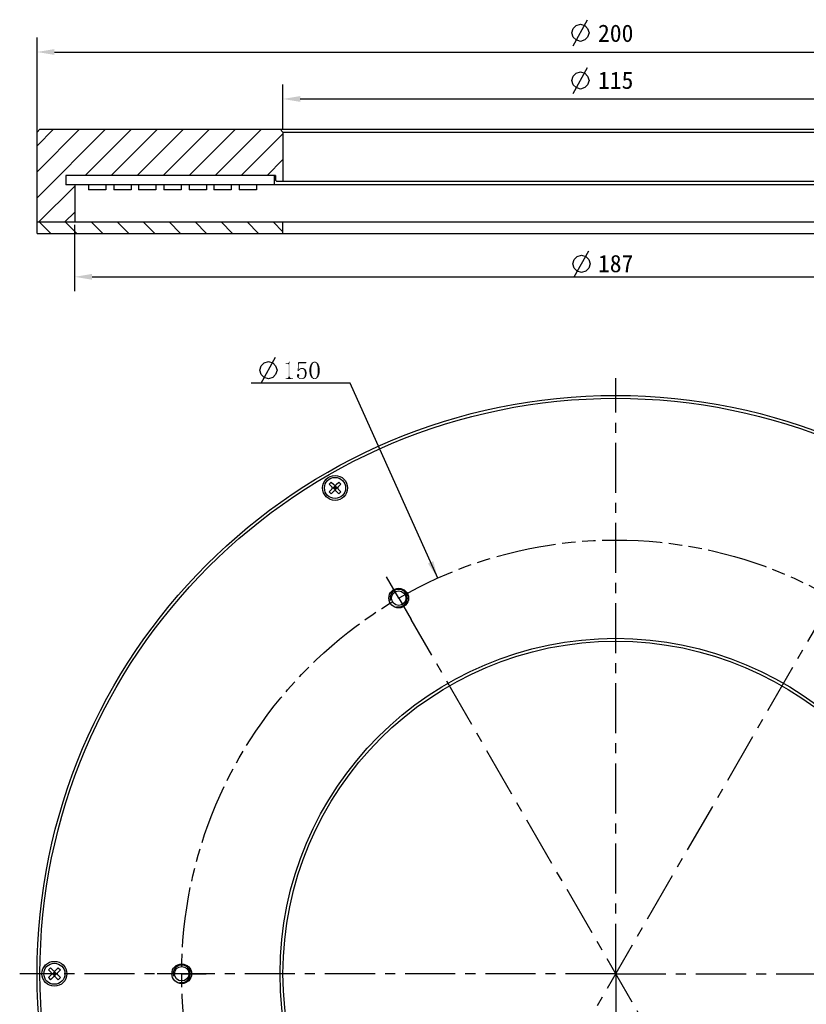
# Model space of a CAD drawing. Header units: millimetres. Extents: x 39 to 258, y -9 to 304.
# Tile 2 of 4: x 39 to 175, y 134 to 304. Entities that reach past the tile are written whole.
import ezdxf

# ---------------------------------------------------------------- set-up
doc = ezdxf.new("R2010")
doc.units = ezdxf.units.MM
doc.header["$LTSCALE"] = 23.1
doc.header["$PDMODE"] = 3
doc.header["$PDSIZE"] = 8
doc.linetypes.add('CENTER', pattern=[0.6, 0.375, -0.075, 0.075, -0.075])
doc.linetypes.add('PHANTOM', pattern=[0.8, 0.45, -0.05, 0.1, -0.05, 0.1, -0.05])
doc.layers.get('0').update_dxf_attribs({"linetype": 'CONTINUOUS'})
doc.layers.get('Defpoints').update_dxf_attribs({"linetype": 'CONTINUOUS'})
for name, color, linetype in [('00_COMPONENTS', 7, 'CONTINUOUS'), ('03_ALL_AXES', 7, 'CONTINUOUS'), ('07_ALL_HOLES', 7, 'CONTINUOUS'), ('51__DRAFT_DIMS', 7, 'CONTINUOUS')]:
    doc.layers.add(name, color=color, linetype=linetype)
doc.styles.get("Standard").update_dxf_attribs({"font": 'simfang.ttf'})
doc.dimstyles.new('DIMSTYLE_1', dxfattribs={"dimtxt": 3, "dimasz": 3, "dimexe": 2.5, "dimexo": 0.5, "dimgap": 0.75, "dimtad": 1, "dimdsep": 46, "dimtxsty": 'STANDARD', "dimblk": '_FILLED', "dimblk1": '_FILLED', "dimblk2": '_FILLED', "dimcen": 0.09, "dimclrt": 3, "dimazin": 2, "dimtp": 0.5, "dimtm": 0.5, "dimtfac": 1, "dimtofl": 0, "dimtmove": 0, "dimatfit": 3, "dimldrblk": '_FILLED', "dimfxl": 1, "dimtolj": 1, "dimarcsym": 0})
doc.dimstyles.new('DIMSTYLE_2', dxfattribs={"dimtxt": 3, "dimasz": 3, "dimexe": 2.5, "dimexo": 0.5, "dimgap": 0.75, "dimtad": 1, "dimdsep": 46, "dimtxsty": 'STANDARD', "dimblk": '_FILLED', "dimblk1": '_FILLED', "dimblk2": '_FILLED', "dimcen": 0.09, "dimclrt": 3, "dimazin": 2, "dimtp": 0.3, "dimtm": 0.3, "dimtfac": 1, "dimtofl": 0, "dimtmove": 0, "dimatfit": 3, "dimldrblk": '_FILLED', "dimfxl": 1, "dimtolj": 1, "dimarcsym": 0})
doc.dimstyles.new('DIMSTYLE_6', dxfattribs={"dimtxt": 3, "dimasz": 3, "dimexe": 2.5, "dimexo": 0.5, "dimtad": 1, "dimdsep": 46, "dimtxsty": 'STANDARD', "dimblk": '_FILLED', "dimblk1": '_FILLED', "dimblk2": '_FILLED', "dimcen": 0.09, "dimclrt": 3, "dimazin": 2, "dimtp": 0.01, "dimtm": 0.01, "dimtfac": 1, "dimtofl": 0, "dimtmove": 0, "dimatfit": 1, "dimldrblk": '_FILLED', "dimfxl": 1, "dimtolj": 1, "dimarcsym": 0})

# ---------------------------------------------------------------- blocks, each defined once
blk = doc.blocks.new('_FILLED')
at = {"color": 0, "linetype": 'ByBlock'}
blk.add_solid([(0, 0), (-1, 0.167), (-1, -0.167)], dxfattribs=at)
blk = doc.blocks.new('*D1')
at = {"layer": '51__DRAFT_DIMS', "color": 0, "lineweight": -2}
for p, q in [((42.31, 283.64), (42.31, 301)), ((242.31, 283.64), (242.31, 301)), ((45.31, 298.5), (239.31, 298.5))]:
    blk.add_line(p, q, dxfattribs=at)
at = {"layer": 'Defpoints', "color": 0}
for p in [(242.31, 298.5), (42.31, 283.14), (242.31, 283.14)]:
    blk.add_point(p, dxfattribs=at)
at = {"layer": '51__DRAFT_DIMS', "color": 0, "linetype": 'ByBlock', "lineweight": -2, "xscale": 3, "yscale": 3, "zscale": 3, "rotation": 180}
blk.add_blockref('_FILLED', (42.31, 298.5), dxfattribs=at)
at = {"layer": '51__DRAFT_DIMS', "color": 0, "linetype": 'ByBlock', "lineweight": -2, "xscale": 3, "yscale": 3, "zscale": 3}
blk.add_blockref('_FILLED', (242.31, 298.5), dxfattribs=at)
at = {"layer": '51__DRAFT_DIMS', "color": 3, "insert": (142.31, 303.25), "char_height": 3, "attachment_point": 2, "line_spacing_factor": 0.9}
blk.add_mtext('\\A1;200', dxfattribs=at)
blk = doc.blocks.new('*D2')
at = {"layer": '51__DRAFT_DIMS', "color": 0, "lineweight": -2}
for p, q in [((84.81, 285.14), (84.81, 292.88)), ((199.81, 285.14), (199.81, 292.88)), ((87.81, 290.38), (196.81, 290.38))]:
    blk.add_line(p, q, dxfattribs=at)
at = {"layer": 'Defpoints', "color": 0}
for p in [(199.81, 290.38), (84.81, 284.64), (199.81, 284.64)]:
    blk.add_point(p, dxfattribs=at)
at = {"layer": '51__DRAFT_DIMS', "color": 0, "linetype": 'ByBlock', "lineweight": -2, "xscale": 3, "yscale": 3, "zscale": 3, "rotation": 180}
blk.add_blockref('_FILLED', (84.81, 290.38), dxfattribs=at)
at = {"layer": '51__DRAFT_DIMS', "color": 0, "linetype": 'ByBlock', "lineweight": -2, "xscale": 3, "yscale": 3, "zscale": 3}
blk.add_blockref('_FILLED', (199.81, 290.38), dxfattribs=at)
at = {"layer": '51__DRAFT_DIMS', "color": 3, "insert": (142.31, 295.13), "char_height": 3, "attachment_point": 2, "line_spacing_factor": 0.9}
blk.add_mtext('\\A1;115', dxfattribs=at)
blk = doc.blocks.new('*D6')
at = {"color": 4}
for p, q in [((92.91, 241.24), (79.3, 241.24)), ((96.41, 241.24), (92.91, 241.24)), ((111.56, 207.53), (96.41, 241.24))]:
    blk.add_line(p, q, dxfattribs=at)
at = {"color": 4, "xscale": 3, "yscale": 3, "zscale": 3, "rotation": 294.2053352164}
blk.add_blockref('_FILLED', (111.56, 207.53), dxfattribs=at)
blk = doc.blocks.new('*D9')
at = {"layer": '51__DRAFT_DIMS', "color": 0, "lineweight": -2}
for p, q in [((48.81, 268.64), (48.81, 257.13)), ((235.81, 268.64), (235.81, 257.13)), ((51.81, 259.63), (232.81, 259.63))]:
    blk.add_line(p, q, dxfattribs=at)
at = {"layer": 'Defpoints', "color": 0}
for p in [(48.81, 269.14), (235.81, 269.14), (235.81, 259.63)]:
    blk.add_point(p, dxfattribs=at)
at = {"layer": '51__DRAFT_DIMS', "color": 0, "linetype": 'ByBlock', "lineweight": -2, "xscale": 3, "yscale": 3, "zscale": 3, "rotation": 180}
blk.add_blockref('_FILLED', (48.81, 259.63), dxfattribs=at)
at = {"layer": '51__DRAFT_DIMS', "color": 0, "linetype": 'ByBlock', "lineweight": -2, "xscale": 3, "yscale": 3, "zscale": 3}
blk.add_blockref('_FILLED', (235.81, 259.63), dxfattribs=at)
at = {"layer": '51__DRAFT_DIMS', "color": 3, "insert": (142.31, 261.9), "char_height": 3, "attachment_point": 5}
blk.add_mtext('\\A1;187', dxfattribs=at)

msp = doc.modelspace()

# ---------------------------------------------------------------- hatches: boundary and pattern name
h = msp.add_hatch()
h.set_pattern_fill('ANSI31', color=256)
h.set_pattern_definition([(45, (0, 15.4688), (-2.245064, 2.245064), [])])
h.paths.add_polyline_path([(48.81209, 269.14317), (48.81209, 275.54317), (47.31209, 275.54317), (47.31209, 277.14317), (83.31209, 277.14317), (83.51209, 277.14317), (83.51209, 276.34317), (83.71209, 276.14317), (84.81209, 276.14317), (84.81209, 284.64317), (84.31209, 285.14317), (42.81209, 285.14317), (42.31209, 284.64317), (42.31209, 269.14317)])
h.paths.add_polyline_path([(242.31209, 269.14317), (242.31209, 284.64317), (241.81209, 285.14317), (200.31209, 285.14317), (199.81209, 284.64317), (199.81209, 276.14317), (200.91209, 276.14317), (201.11209, 276.34317), (201.11209, 277.14317), (201.31209, 277.14317), (237.31209, 277.14317), (237.31209, 275.54317), (235.81209, 275.54317), (235.81209, 269.14317)])
h = msp.add_hatch()
h.set_pattern_fill('ANSI31', color=256, angle=90)
h.set_pattern_definition([(135, (0, 15.4688), (-2.245064, -2.245064), [])])
h.paths.add_polyline_path([(84.81209, 267.14317), (84.81209, 269.14317), (48.81209, 269.14317), (42.31209, 269.14317), (42.31209, 267.14317)])
h.paths.add_polyline_path([(242.31209, 269.14317), (235.81209, 269.14317), (199.81209, 269.14317), (199.81209, 267.14317), (242.31209, 267.14317)])

# ---------------------------------------------------------------- linework, layer by layer
at = {"color": 3}
for p, q in [((134.9685, 299.58772), (137.4685, 304.0877)), ((134.9685, 291.34525), (137.4685, 295.84523)), ((81.048, 241.23774), (83.548, 245.73772))]:
    msp.add_line(p, q, dxfattribs=at)
for points in [[(134.71851, 301.83771), (134.9685, 302.58771), (135.4685, 303.08771), (136.21851, 303.3377), (136.9685, 303.08771), (137.4685, 302.58771), (137.7185, 301.83771), (137.4685, 301.08771), (136.9685, 300.58771), (136.21851, 300.33772), (135.4685, 300.58771), (134.9685, 301.08771), (134.71851, 301.83771)], [(134.71851, 293.59524), (134.9685, 294.34523), (135.4685, 294.84524), (136.21851, 295.09523), (136.9685, 294.84524), (137.4685, 294.34523), (137.7185, 293.59524), (137.4685, 292.84524), (136.9685, 292.34524), (136.21851, 292.09525), (135.4685, 292.34524), (134.9685, 292.84524), (134.71851, 293.59524)], [(80.79801, 243.48773), (81.048, 244.23772), (81.548, 244.73773), (82.29801, 244.98772), (83.048, 244.73773), (83.548, 244.23772), (83.798, 243.48773), (83.548, 242.73773), (83.048, 242.23772), (82.29801, 241.98773), (81.548, 242.23772), (81.048, 242.73773), (80.79801, 243.48773)]]:
    msp.add_lwpolyline(points, dxfattribs=at)
for points in [[(85.26675, 244.58929), (85.61832, 244.70648), (85.68863, 244.72991)], [(85.57144, 244.58929), (85.26675, 244.58929), (85.68863, 244.72991)], [(85.52457, 244.70648), (85.61832, 244.70648), (85.26675, 244.58929)], [(85.43082, 244.70648), (85.52457, 244.70648), (85.26675, 244.58929)], [(85.43082, 244.70648), (85.26675, 244.58929), (85.26675, 244.70648)], [(85.57144, 244.58929), (85.75894, 244.75335), (85.82925, 244.80023)], [(85.66519, 244.58929), (85.57144, 244.58929), (85.82925, 244.80023)], [(85.57144, 244.58929), (85.68863, 244.72991), (85.75894, 244.75335)], [(85.66519, 244.58929), (85.82925, 244.80023), (86.01675, 244.96429)], [(85.71207, 244.54241), (85.66519, 244.58929), (86.01675, 244.96429)], [(85.7355, 244.49554), (85.71207, 244.54241), (86.01675, 244.96429)], [(85.75894, 244.44866), (85.7355, 244.49554), (86.01675, 244.96429)], [(85.75894, 242.36273), (85.75894, 244.44866), (86.01675, 244.96429)], [(85.75894, 242.36273), (86.01675, 244.96429), (86.01675, 242.36273)], [(85.82925, 244.80023), (85.87613, 244.8471), (86.01675, 244.96429)], [(85.87613, 244.8471), (85.923, 244.91741), (86.01675, 244.96429)], [(86.01675, 244.96429), (85.923, 244.91741), (85.94644, 244.96429)], [(87.56363, 244.6596), (87.35269, 243.3471), (87.44644, 244.91741)], [(87.56363, 244.6596), (87.49332, 243.5346), (87.35269, 243.3471)], [(87.49332, 243.5346), (87.63394, 243.51116), (87.35269, 243.3471)], [(87.63394, 243.51116), (87.56363, 243.44085), (87.35269, 243.3471)], [(87.44644, 244.91741), (88.85269, 244.91741), (87.56363, 244.6596)], [(87.77457, 243.62835), (87.70425, 243.58148), (87.49332, 243.5346)], [(87.77457, 243.62835), (87.49332, 243.5346), (87.56363, 243.62835)], [(87.49332, 243.5346), (87.70425, 243.58148), (87.63394, 243.51116)], [(87.56363, 244.6596), (88.85269, 244.91741), (88.80582, 244.6596)], [(88.00894, 243.69866), (87.56363, 243.62835), (87.65738, 243.7221)], [(88.00894, 243.69866), (87.91519, 243.67523), (87.56363, 243.62835)], [(87.91519, 243.67523), (87.84488, 243.65179), (87.56363, 243.62835)], [(87.56363, 243.62835), (87.84488, 243.65179), (87.77457, 243.62835)], [(87.65738, 243.7221), (87.75113, 243.76898), (88.45425, 243.81585)], [(87.65738, 243.7221), (88.45425, 243.81585), (88.57144, 243.7221)], [(87.65738, 243.7221), (88.57144, 243.7221), (88.00894, 243.69866)], [(88.45425, 243.81585), (87.75113, 243.76898), (87.82144, 243.81585)], [(88.14957, 243.86273), (88.31363, 243.86273), (87.82144, 243.81585)], [(88.14957, 243.86273), (87.82144, 243.81585), (87.9855, 243.86273)], [(87.82144, 243.81585), (88.31363, 243.86273), (88.45425, 243.81585)], [(88.10269, 243.69866), (88.00894, 243.69866), (88.57144, 243.7221)], [(88.21988, 243.67523), (88.10269, 243.69866), (88.57144, 243.7221)], [(88.31363, 243.65179), (88.21988, 243.67523), (88.57144, 243.7221)], [(88.31363, 243.65179), (88.57144, 243.7221), (88.68863, 243.62835)], [(88.68863, 243.62835), (88.40738, 243.58148), (88.31363, 243.65179)], [(88.47769, 243.48773), (88.40738, 243.58148), (88.68863, 243.62835)], [(88.47769, 243.48773), (88.68863, 243.62835), (88.78238, 243.48773)], [(88.78238, 243.48773), (88.52457, 243.37054), (88.47769, 243.48773)], [(88.52457, 243.37054), (88.78238, 243.48773), (88.85269, 243.32366)], [(89.39175, 243.76898), (89.41519, 243.93304), (89.74332, 244.00335)], [(89.39175, 243.76898), (89.74332, 244.00335), (89.71988, 243.74554)], [(89.71988, 243.74554), (89.39175, 243.62835), (89.39175, 243.76898)], [(89.39175, 243.46429), (89.39175, 243.62835), (89.71988, 243.74554)], [(89.39175, 243.46429), (89.71988, 243.74554), (89.71988, 243.46429)], [(89.71988, 243.46429), (89.39175, 243.27679), (89.39175, 243.46429)], [(89.39175, 243.27679), (89.71988, 243.46429), (89.71988, 243.1596)], [(89.74332, 244.00335), (89.41519, 243.93304), (89.43863, 244.07367)], [(89.43863, 244.07367), (89.4855, 244.19085), (89.79019, 244.23773)], [(89.43863, 244.07367), (89.79019, 244.23773), (89.74332, 244.00335)], [(89.79019, 244.23773), (89.4855, 244.19085), (89.53238, 244.30804)], [(89.53238, 244.30804), (89.57925, 244.42523), (89.88394, 244.44867)], [(89.53238, 244.30804), (89.88394, 244.44867), (89.79019, 244.23773)], [(89.90738, 244.54242), (89.88394, 244.44867), (89.57925, 244.42523)], [(89.90738, 244.54242), (89.57925, 244.42523), (89.62613, 244.54242)], [(89.95425, 244.61273), (89.62613, 244.54242), (89.69644, 244.63616)], [(89.62613, 244.54242), (89.95425, 244.61273), (89.90738, 244.54242)], [(90.048, 244.72992), (90.00113, 244.68304), (89.69644, 244.63616)], [(90.048, 244.72992), (89.69644, 244.63616), (89.76675, 244.72992)], [(89.69644, 244.63616), (90.00113, 244.68304), (89.95425, 244.61273)], [(90.16519, 244.80023), (90.11832, 244.75335), (89.76675, 244.72992)], [(90.16519, 244.80023), (89.76675, 244.72992), (89.83707, 244.80023)], [(89.76675, 244.72992), (90.11832, 244.75335), (90.048, 244.72992)], [(90.63394, 244.8471), (90.28238, 244.82366), (89.83707, 244.80023)], [(90.63394, 244.8471), (89.83707, 244.80023), (89.90738, 244.8471)], [(90.16519, 244.80023), (89.83707, 244.80023), (90.28238, 244.82366)], [(90.54019, 244.89398), (89.90738, 244.8471), (90.00113, 244.89398)], [(89.90738, 244.8471), (90.54019, 244.89398), (90.63394, 244.8471)], [(90.00113, 244.89398), (90.09488, 244.91741), (90.46988, 244.94085)], [(90.00113, 244.89398), (90.46988, 244.94085), (90.54019, 244.89398)], [(90.37613, 244.94085), (90.46988, 244.94085), (90.09488, 244.91741)], [(90.37613, 244.94085), (90.09488, 244.91741), (90.18863, 244.94085)], [(90.16519, 244.80023), (90.28238, 244.82366), (90.21207, 244.80023)], [(90.18863, 244.94085), (90.28238, 244.96429), (90.37613, 244.94085)], [(90.35269, 244.80023), (90.28238, 244.82366), (90.63394, 244.8471)], [(90.39957, 244.80023), (90.35269, 244.80023), (90.63394, 244.8471)], [(90.39957, 244.80023), (90.63394, 244.8471), (90.70425, 244.80023)], [(90.70425, 244.80023), (90.46988, 244.75335), (90.39957, 244.80023)], [(90.51675, 244.72992), (90.46988, 244.75335), (90.70425, 244.80023)], [(90.51675, 244.72992), (90.70425, 244.80023), (90.77457, 244.72992)], [(90.77457, 244.72992), (90.56363, 244.68304), (90.51675, 244.72992)], [(90.56363, 244.68304), (90.77457, 244.72992), (90.84488, 244.6596)], [(90.84488, 244.6596), (90.6105, 244.61273), (90.56363, 244.68304)], [(90.6105, 244.61273), (90.84488, 244.6596), (90.91519, 244.56585)], [(90.91519, 244.56585), (90.65738, 244.54242), (90.6105, 244.61273)], [(90.68082, 244.44867), (90.65738, 244.54242), (90.91519, 244.56585)], [(90.68082, 244.44867), (90.91519, 244.56585), (90.96207, 244.44867)], [(90.96207, 244.44867), (90.75113, 244.23773), (90.68082, 244.44867)], [(90.96207, 244.44867), (91.00894, 244.33148), (90.75113, 244.23773)], [(90.75113, 244.23773), (91.00894, 244.33148), (91.05582, 244.21429)], [(91.05582, 244.21429), (90.798, 244.00335), (90.75113, 244.23773)], [(91.05582, 244.21429), (91.10269, 244.07367), (90.798, 244.00335)], [(90.798, 244.00335), (91.10269, 244.07367), (91.12613, 243.93304)], [(91.12613, 243.93304), (90.82144, 243.74554), (90.798, 244.00335)], [(91.12613, 243.93304), (91.14957, 243.79241), (90.82144, 243.74554)], [(90.82144, 243.74554), (91.14957, 243.79241), (91.14957, 243.62835)], [(91.14957, 243.62835), (90.82144, 243.46429), (90.82144, 243.74554)], [(90.82144, 243.46429), (91.14957, 243.62835), (91.14957, 243.46429)], [(91.14957, 243.46429), (91.14957, 243.27679), (90.82144, 243.1596)], [(91.14957, 243.46429), (90.82144, 243.1596), (90.82144, 243.46429)], [(86.34488, 242.08148), (86.53238, 242.08148), (85.26675, 241.98773)], [(86.27457, 242.08148), (86.34488, 242.08148), (85.26675, 241.98773)], [(85.50113, 242.08148), (86.27457, 242.08148), (85.26675, 241.98773)], [(85.43082, 242.08148), (85.50113, 242.08148), (85.26675, 241.98773)], [(85.43082, 242.08148), (85.26675, 241.98773), (85.26675, 242.08148)], [(85.26675, 241.98773), (86.53238, 242.08148), (86.53238, 241.98773)], [(86.20425, 242.10491), (85.50113, 242.08148), (85.57144, 242.10491)], [(85.50113, 242.08148), (86.20425, 242.10491), (86.27457, 242.08148)], [(86.15738, 242.12835), (85.57144, 242.10491), (85.61832, 242.12835)], [(85.57144, 242.10491), (86.15738, 242.12835), (86.20425, 242.10491)], [(86.1105, 242.15179), (85.61832, 242.12835), (85.66519, 242.15179)], [(85.61832, 242.12835), (86.1105, 242.15179), (86.15738, 242.12835)], [(86.06363, 242.19866), (85.66519, 242.15179), (85.71207, 242.19866)], [(85.66519, 242.15179), (86.06363, 242.19866), (86.1105, 242.15179)], [(86.04019, 242.24554), (85.71207, 242.19866), (85.7355, 242.24554)], [(85.71207, 242.19866), (86.04019, 242.24554), (86.06363, 242.19866)], [(86.01675, 242.36273), (85.7355, 242.29241), (85.75894, 242.36273)], [(85.7355, 242.29241), (86.01675, 242.36273), (86.04019, 242.29241)], [(86.04019, 242.29241), (85.7355, 242.24554), (85.7355, 242.29241)], [(85.7355, 242.24554), (86.04019, 242.29241), (86.04019, 242.24554)], [(87.6105, 242.69085), (87.2355, 242.66741), (87.28238, 242.73773)], [(87.2355, 242.66741), (87.6105, 242.69085), (87.63394, 242.62054)], [(87.63394, 242.62054), (87.2355, 242.55023), (87.2355, 242.66741)], [(87.2355, 242.55023), (87.63394, 242.62054), (87.6105, 242.52679)], [(87.6105, 242.52679), (87.2355, 242.43304), (87.2355, 242.55023)], [(87.6105, 242.52679), (87.56363, 242.45648), (87.2355, 242.43304)], [(87.2355, 242.43304), (87.56363, 242.45648), (87.54019, 242.4096)], [(87.54019, 242.4096), (87.28238, 242.31585), (87.2355, 242.43304)], [(87.56363, 242.7846), (87.58707, 242.76116), (87.28238, 242.73773)], [(87.56363, 242.7846), (87.28238, 242.73773), (87.32925, 242.7846)], [(87.28238, 242.73773), (87.58707, 242.76116), (87.6105, 242.69085)], [(87.54019, 242.4096), (87.51675, 242.33929), (87.28238, 242.31585)], [(87.28238, 242.31585), (87.51675, 242.33929), (87.54019, 242.26898)], [(87.54019, 242.26898), (87.37613, 242.2221), (87.28238, 242.31585)], [(87.49332, 242.80804), (87.54019, 242.80804), (87.32925, 242.7846)], [(87.44644, 242.80804), (87.49332, 242.80804), (87.32925, 242.7846)], [(87.39957, 242.80804), (87.44644, 242.80804), (87.32925, 242.7846)], [(87.39957, 242.80804), (87.32925, 242.7846), (87.35269, 242.80804)], [(87.32925, 242.7846), (87.54019, 242.80804), (87.56363, 242.7846)], [(87.35269, 243.3471), (87.56363, 243.44085), (87.51675, 243.3471)], [(87.37613, 242.2221), (87.54019, 242.26898), (87.56363, 242.2221)], [(87.56363, 242.2221), (87.46988, 242.12835), (87.37613, 242.2221)], [(87.56363, 242.2221), (87.6105, 242.17523), (87.46988, 242.12835)], [(87.46988, 242.12835), (87.6105, 242.17523), (87.68082, 242.12835)], [(87.68082, 242.12835), (87.58707, 242.0346), (87.46988, 242.12835)], [(87.68082, 242.12835), (87.86832, 242.08148), (87.58707, 242.0346)], [(87.86832, 242.08148), (88.03238, 242.05804), (87.58707, 242.0346)], [(88.03238, 242.05804), (88.50113, 242.05804), (87.58707, 242.0346)], [(87.58707, 242.0346), (88.50113, 242.05804), (88.40738, 242.01116)], [(88.40738, 242.01116), (87.72769, 241.98773), (87.58707, 242.0346)], [(87.86832, 241.98773), (87.72769, 241.98773), (88.40738, 242.01116)], [(88.24332, 241.98773), (87.86832, 241.98773), (88.40738, 242.01116)], [(88.24332, 241.98773), (88.03238, 241.96429), (87.86832, 241.98773)], [(88.03238, 242.05804), (88.173, 242.08148), (88.57144, 242.10491)], [(88.03238, 242.05804), (88.57144, 242.10491), (88.50113, 242.05804)], [(88.03238, 241.96429), (88.24332, 241.98773), (88.12613, 241.96429)], [(88.57144, 242.10491), (88.173, 242.08148), (88.29019, 242.12835)], [(88.24332, 241.98773), (88.40738, 242.01116), (88.33707, 241.98773)], [(88.61832, 242.15179), (88.29019, 242.12835), (88.38394, 242.19866)], [(88.29019, 242.12835), (88.61832, 242.15179), (88.57144, 242.10491)], [(88.68863, 242.2221), (88.38394, 242.19866), (88.45425, 242.29241)], [(88.38394, 242.19866), (88.68863, 242.2221), (88.61832, 242.15179)], [(88.78238, 242.36273), (88.45425, 242.29241), (88.52457, 242.4096)], [(88.45425, 242.29241), (88.78238, 242.36273), (88.68863, 242.2221)], [(88.85269, 243.32366), (88.57144, 243.22991), (88.52457, 243.37054)], [(88.85269, 242.55023), (88.52457, 242.4096), (88.57144, 242.55023)], [(88.52457, 242.4096), (88.85269, 242.55023), (88.78238, 242.36273)], [(88.57144, 243.22991), (88.85269, 243.32366), (88.87613, 243.1596)], [(88.87613, 243.1596), (88.59488, 243.08929), (88.57144, 243.22991)], [(88.87613, 242.73773), (88.57144, 242.55023), (88.59488, 242.73773)], [(88.57144, 242.55023), (88.87613, 242.73773), (88.85269, 242.55023)], [(88.59488, 243.08929), (88.87613, 243.1596), (88.89957, 242.94866)], [(88.89957, 242.94866), (88.61832, 242.92523), (88.59488, 243.08929)], [(88.59488, 242.73773), (88.61832, 242.92523), (88.89957, 242.94866)], [(88.59488, 242.73773), (88.89957, 242.94866), (88.87613, 242.73773)], [(89.71988, 243.1596), (89.39175, 243.11273), (89.39175, 243.27679)], [(89.41519, 242.9721), (89.39175, 243.11273), (89.71988, 243.1596)], [(89.41519, 242.9721), (89.71988, 243.1596), (89.74332, 242.87835)], [(89.74332, 242.87835), (89.43863, 242.80804), (89.41519, 242.9721)], [(89.4855, 242.69085), (89.43863, 242.80804), (89.74332, 242.87835)], [(89.4855, 242.69085), (89.74332, 242.87835), (89.79019, 242.64398)], [(89.79019, 242.64398), (89.53238, 242.55023), (89.4855, 242.69085)], [(89.57925, 242.43304), (89.53238, 242.55023), (89.79019, 242.64398)], [(89.57925, 242.43304), (89.79019, 242.64398), (89.88394, 242.43304)], [(89.88394, 242.43304), (89.64957, 242.33929), (89.57925, 242.43304)], [(89.88394, 242.43304), (89.90738, 242.36273), (89.64957, 242.33929)], [(89.64957, 242.33929), (89.90738, 242.36273), (89.95425, 242.29242)], [(89.95425, 242.29242), (89.69644, 242.24554), (89.64957, 242.33929)], [(89.69644, 242.24554), (89.95425, 242.29242), (90.00113, 242.2221)], [(90.00113, 242.2221), (89.76675, 242.17523), (89.69644, 242.24554)], [(89.76675, 242.17523), (90.00113, 242.2221), (90.048, 242.17523)], [(90.048, 242.17523), (89.8605, 242.10492), (89.76675, 242.17523)], [(90.048, 242.17523), (90.11832, 242.12835), (89.8605, 242.10492)], [(89.8605, 242.10492), (90.11832, 242.12835), (90.16519, 242.10492)], [(90.16519, 242.10492), (89.93082, 242.0346), (89.8605, 242.10492)], [(90.16519, 242.10492), (90.21207, 242.08148), (89.93082, 242.0346)], [(89.93082, 242.0346), (90.32925, 242.08148), (90.70425, 242.10492)], [(89.93082, 242.0346), (90.70425, 242.10492), (90.63394, 242.0346)], [(90.28238, 242.08148), (90.32925, 242.08148), (89.93082, 242.0346)], [(90.21207, 242.08148), (90.28238, 242.08148), (89.93082, 242.0346)], [(90.63394, 242.0346), (90.00113, 241.98773), (89.93082, 242.0346)], [(90.09488, 241.98773), (90.00113, 241.98773), (90.63394, 242.0346)], [(90.46988, 241.98773), (90.09488, 241.98773), (90.63394, 242.0346)], [(90.46988, 241.98773), (90.18863, 241.96429), (90.09488, 241.98773)], [(90.28238, 241.96429), (90.18863, 241.96429), (90.46988, 241.98773)], [(90.28238, 241.96429), (90.46988, 241.98773), (90.37613, 241.96429)], [(90.70425, 242.10492), (90.32925, 242.08148), (90.39957, 242.10492)], [(90.39957, 242.10492), (90.44644, 242.12835), (90.77457, 242.17523)], [(90.39957, 242.10492), (90.77457, 242.17523), (90.70425, 242.10492)], [(90.77457, 242.17523), (90.44644, 242.12835), (90.51675, 242.17523)], [(90.46988, 241.98773), (90.63394, 242.0346), (90.54019, 241.98773)], [(90.51675, 242.17523), (90.56363, 242.2221), (90.84488, 242.24554)], [(90.51675, 242.17523), (90.84488, 242.24554), (90.77457, 242.17523)], [(90.84488, 242.24554), (90.56363, 242.2221), (90.6105, 242.29242)], [(90.91519, 242.33929), (90.6105, 242.29242), (90.63394, 242.36273)], [(90.6105, 242.29242), (90.91519, 242.33929), (90.84488, 242.24554)], [(90.63394, 242.36273), (90.68082, 242.43304), (90.96207, 242.45648)], [(90.63394, 242.36273), (90.96207, 242.45648), (90.91519, 242.33929)], [(91.00894, 242.57366), (90.68082, 242.43304), (90.75113, 242.64398)], [(91.00894, 242.57366), (90.96207, 242.45648), (90.68082, 242.43304)], [(91.10269, 242.83148), (90.75113, 242.64398), (90.798, 242.87835)], [(91.10269, 242.83148), (91.05582, 242.69085), (90.75113, 242.64398)], [(90.75113, 242.64398), (91.05582, 242.69085), (91.00894, 242.57366)], [(91.14957, 243.11273), (90.798, 242.87835), (90.82144, 243.1596)], [(91.14957, 243.11273), (91.12613, 242.9721), (90.798, 242.87835)], [(90.798, 242.87835), (91.12613, 242.9721), (91.10269, 242.83148)], [(90.82144, 243.1596), (91.14957, 243.27679), (91.14957, 243.11273)]]:
    msp.add_solid(points, dxfattribs=at)
at = {"layer": '00_COMPONENTS', "color": 7}
for p, q in [((42.81209, 285.14317), (42.31209, 284.64317)), ((42.31209, 267.14317), (42.31209, 284.64317)), ((42.81209, 285.14317), (241.81209, 285.14317)), ((84.81209, 284.64317), (84.31209, 285.14317)), ((84.81209, 284.64317), (84.81209, 276.14317)), ((84.81209, 284.64317), (199.81209, 284.64317)), ((47.31209, 277.14317), (47.31209, 275.54317)), ((83.51209, 277.14317), (47.31209, 277.14317)), ((83.31209, 277.14317), (83.31209, 275.54317)), ((83.51209, 277.14317), (83.51209, 276.34317)), ((83.71209, 276.14317), (83.51209, 276.34317)), ((83.71209, 276.14317), (200.91209, 276.14317)), ((237.31209, 275.54317), (47.31209, 275.54317)), ((48.81209, 275.54317), (48.81209, 269.14317)), ((51.19676, 275.54317), (51.19676, 274.66837)), ((54.19998, 274.66837), (51.19676, 274.66837)), ((51.2028, 275.54317), (51.2028, 274.66837)), ((54.19998, 275.54317), (54.19998, 274.66837)), ((55.58026, 275.54317), (55.58026, 274.66837)), ((58.58348, 274.66837), (55.58026, 274.66837)), ((55.5863, 275.54317), (55.5863, 274.66837)), ((58.58348, 275.54317), (58.58348, 274.66837)), ((59.84005, 275.54317), (59.84005, 274.66837)), ((62.84327, 274.66837), (59.84005, 274.66837)), ((59.84609, 275.54317), (59.84609, 274.66837)), ((62.84327, 275.54317), (62.84327, 274.66837)), ((64.22355, 275.54317), (64.22355, 274.66837)), ((67.22677, 274.66837), (64.22355, 274.66837)), ((64.22959, 275.54317), (64.22959, 274.66837)), ((67.22677, 275.54317), (67.22677, 274.66837)), ((68.60705, 275.54317), (68.60705, 274.66837)), ((71.61026, 274.66837), (68.60705, 274.66837)), ((68.61308, 275.54317), (68.61308, 274.66837)), ((71.61026, 275.54317), (71.61026, 274.66837)), ((72.86684, 275.54317), (72.86684, 274.66837)), ((75.87006, 274.66837), (72.86684, 274.66837)), ((72.87288, 275.54317), (72.87288, 274.66837)), ((75.87006, 275.54317), (75.87006, 274.66837)), ((77.25034, 275.54317), (77.25034, 274.66837)), ((80.25355, 274.66837), (77.25034, 274.66837)), ((77.25637, 275.54317), (77.25637, 274.66837)), ((80.25355, 275.54317), (80.25355, 274.66837)), ((134.44137, 275.54317), (134.44137, 275.52317)), ((134.49901, 275.52317), (134.49901, 275.54317)), ((42.31209, 269.14317), (242.31209, 269.14317)), ((84.81209, 267.14317), (84.81209, 269.14317)), ((42.31209, 267.14317), (242.31209, 267.14317)), ((93.14034, 224.1503), (92.78679, 223.79675)), ((92.78679, 223.79675), (93.24641, 223.33713)), ((93.14034, 224.1503), (93.59996, 223.69069)), ((93.33428, 223.125), (94.28991, 223.125)), ((93.81209, 223.47855), (93.45854, 223.125)), ((93.45854, 223.125), (93.81209, 222.77145)), ((93.63532, 222.94822), (93.98887, 223.30178)), ((93.63532, 223.30178), (93.98887, 222.94822)), ((93.81209, 222.64718), (93.81209, 223.60282)), ((93.81209, 223.47855), (94.16565, 223.125)), ((94.16565, 223.125), (93.81209, 222.77145)), ((94.02423, 223.69069), (94.48385, 224.1503)), ((94.37778, 223.33713), (94.8374, 223.79675)), ((94.48385, 224.1503), (94.8374, 223.79675)), ((92.78679, 222.45325), (93.24641, 222.91287)), ((92.78679, 222.45325), (93.14034, 222.0997)), ((93.14034, 222.0997), (93.59996, 222.55931)), ((94.02423, 222.55931), (94.48385, 222.0997)), ((94.37778, 222.91287), (94.8374, 222.45325)), ((94.8374, 222.45325), (94.48385, 222.0997)), ((44.64034, 140.14584), (44.28679, 139.79229)), ((44.28679, 139.79229), (44.74641, 139.33267)), ((44.64034, 140.14584), (45.09996, 139.68622)), ((45.52423, 139.68622), (45.98385, 140.14584)), ((45.87778, 139.33267), (46.3374, 139.79229)), ((45.98385, 140.14584), (46.3374, 139.79229)), ((44.28679, 138.44878), (44.74641, 138.9084)), ((44.28679, 138.44878), (44.64034, 138.09523)), ((44.64034, 138.09523), (45.09996, 138.55485)), ((44.83428, 139.12054), (45.78991, 139.12054)), ((45.31209, 139.47409), (44.95854, 139.12054)), ((44.95854, 139.12054), (45.31209, 138.76698)), ((45.13532, 138.94376), (45.48887, 139.29731)), ((45.13532, 139.29731), (45.48887, 138.94376)), ((45.31209, 138.64272), (45.31209, 139.59835)), ((45.31209, 139.47409), (45.66565, 139.12054)), ((45.66565, 139.12054), (45.31209, 138.76698)), ((45.52423, 138.55485), (45.98385, 138.09523)), ((45.87778, 138.9084), (46.3374, 138.44878)), ((46.3374, 138.44878), (45.98385, 138.09523))]:
    msp.add_line(p, q, dxfattribs=at)
for centre, radius in [((142.31209, 139.12054), 100), ((142.31209, 139.12054), 99.5), ((93.81209, 223.125), 2.15), ((93.81209, 223.125), 1.825), ((104.81209, 204.07244), 1.7), ((104.81209, 204.07244), 1.25), ((142.31209, 139.12054), 58), ((142.31209, 139.12054), 57.5), ((45.31209, 139.12054), 2.15), ((45.31209, 139.12054), 1.825), ((67.31209, 139.12054), 1.7), ((67.31209, 139.12054), 1.25)]:
    msp.add_circle(centre, radius, dxfattribs=at)
for centre, start, end in [((93.03428, 223.125), 315, 45), ((93.81209, 223.90282), 225, 315), ((94.58991, 223.125), 135, 225), ((93.81209, 222.34718), 45, 135), ((45.31209, 139.89835), 225, 315), ((44.53428, 139.12054), 315, 45), ((45.31209, 138.34272), 45, 135), ((46.08991, 139.12054), 135, 225)]:
    msp.add_arc(centre, 0.3, start, end, dxfattribs=at)
at = {"layer": '00_COMPONENTS', "color": 4}
for centre in [(104.81209, 204.07244), (67.31209, 139.12054)]:
    msp.add_arc(centre, 1.5, 255, 195, dxfattribs=at)
at = {"layer": '03_ALL_AXES', "color": 1, "linetype": 'CENTER'}
for q in [(142.31209, 242.12054), (39.31209, 139.12054), (142.31209, 36.12054), (245.31209, 139.12054)]:
    msp.add_line((142.31209, 139.12054), q, dxfattribs=at)
at = {"layer": '07_ALL_HOLES', "color": 1, "linetype": 'CENTER'}
for p, q in [((104.81209, 204.07244), (102.68709, 207.75305)), ((104.81209, 204.07244), (106.93709, 200.39183)), ((179.81209, 204.07244), (104.81553, 74.17459)), ((179.81209, 74.16863), (106.93709, 200.39183)), ((67.31209, 139.12054), (63.06209, 139.12054)), ((67.31209, 139.12054), (71.56209, 139.12054))]:
    msp.add_line(p, q, dxfattribs=at)
at = {"layer": '07_ALL_HOLES', "color": 1, "linetype": 'PHANTOM'}
msp.add_circle((142.31209, 139.12054), 75, dxfattribs=at)
at = {"layer": '51__DRAFT_DIMS', "color": 3}
msp.add_line((135.14206, 259.62813), (137.64206, 264.12813), dxfattribs=at)
msp.add_lwpolyline([(134.89206, 261.87811), (135.14206, 262.62811), (135.64206, 263.12812), (136.39205, 263.37811), (137.14206, 263.12812), (137.64206, 262.62811), (137.89206, 261.87811), (137.64206, 261.12812), (137.14206, 260.62811), (136.39205, 260.37812), (135.64206, 260.62811), (135.14206, 261.12812), (134.89206, 261.87811)], dxfattribs=at)

# ---------------------------------------------------------------- dimensions: what is measured, and where the dimension line sits
at = {"color": 4}
dim = msp.add_diameter_dim_2p(p1=(111.5615, 207.52668), p2=(173.06269, 70.71439), text='%%c<>', dimstyle='DIMSTYLE_6', override={"dimtih": 1, "dimtoh": 1, "dimpost": '<>'}, dxfattribs=at)
dim.commit()
dim.dimension.update_dxf_attribs({"geometry": '*D6', "text_midpoint": (80.798, 241.98773), "dimtype": 163})
at = {"layer": '51__DRAFT_DIMS', "color": 4}
for base, p1, p2, dimstyle, picture, middle in [((242.31209, 298.49724), (42.31209, 283.14317), (242.31209, 283.14317), 'DIMSTYLE_1', '*D1', (142.31209, 298.49724)), ((199.81209, 290.38317), (84.81209, 284.64317), (199.81209, 284.64317), 'DIMSTYLE_2', '*D2', (142.31209, 290.38317))]:
    dim = msp.add_linear_dim(base=base, p1=p1, p2=p2, dimstyle=dimstyle, dxfattribs=at)
    dim.commit()
    dim.dimension.update_dxf_attribs({"geometry": picture, "text_midpoint": middle, "dimtype": 160})
dim = msp.add_linear_dim(base=(235.81209, 259.62813), p1=(48.81209, 269.14317), p2=(235.81209, 269.14317), dimstyle='DIMSTYLE_2', override={"dimtxsty": 'STANDARD', "dimldrblk": '_FILLED'}, dxfattribs=at)
dim.commit()
dim.dimension.update_dxf_attribs({"geometry": '*D9', "text_midpoint": (142.31209, 261.89527)})

doc.saveas('drawing.dxf')
